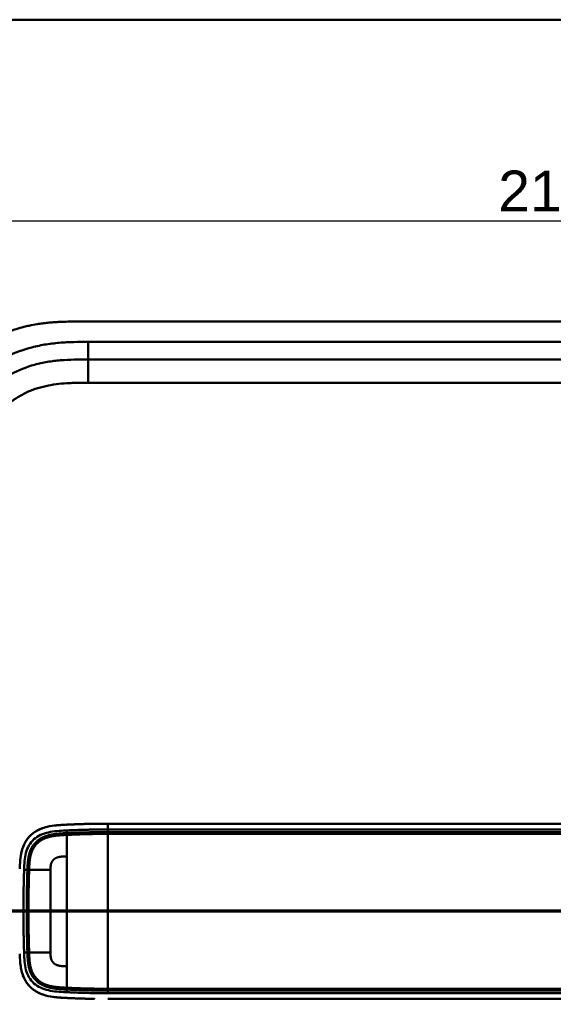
# Model space of a CAD drawing. Header units: millimetres. Extents: x 20 to 833, y 20 to 574.
# Tile 9 of 12: x 116 to 207, y 405 to 574. Entities that reach past the tile are written whole.
import ezdxf

# ---------------------------------------------------------------- set-up
doc = ezdxf.new("R2010")
doc.units = ezdxf.units.MM
doc.header["$LTSCALE"] = 2
for name, color, linetype, lineweight in [('Bemaßungen(DIN)', 7, 'Continuous', 25), ('Schnittansichtslinien(DIN)', 7, 'Continuous', 70), ('Sichtbare Kanten(DIN)', 7, 'Continuous', 50), ('Sichtbare tangentiale Kanten(DIN)', 7, 'Continuous', 50), ('Skizziergeometrie(DIN)', 7, 'Continuous', 50)]:
    doc.layers.add(name, color=color, linetype=linetype, lineweight=lineweight)
doc.styles.add('STANDARD-DIN~0', font='arial.ttf')
doc.dimstyles.new('CAD-LAN', dxfattribs={"dimscale": 2, "dimtxt": 3.5, "dimasz": 2.5, "dimexe": 3.175, "dimexo": 0, "dimgap": 0.8, "dimtad": 1, "dimrnd": 1e-08, "dimtxsty": 'STANDARD-DIN~0', "dimcen": 0.09, "dimdle": 10, "dimclrd": 250, "dimclre": 250, "dimclrt": 250, "dimadec": 0, "dimazin": 2, "dimtfac": 1, "dimtmove": 0, "dimatfit": 3, "dimfxl": 1, "dimtolj": 1, "dimtzin": 0, "dimlwd": 25, "dimlwe": 25, "dimarcsym": 0})

# ---------------------------------------------------------------- blocks, each defined once
blk = doc.blocks.new('Ränder Standardrahmen')
at = {"layer": 'Skizziergeometrie(DIN)', "flags": 128}
blk.add_lwpolyline([(10, 10), (10, 287), (410, 287), (410, 10), (10, 10)], dxfattribs=at)
blk = doc.blocks.new('*D21')
at = {"layer": 'Bemaßungen(DIN)', "color": 250, "linetype": 'Continuous', "lineweight": 25, "true_color": 0x3f3f3f, "transparency": 16777216}
for p, q in [((98.73, 495.53), (98.73, 545.88)), ((312.73, 495.53), (312.73, 545.88)), ((103.73, 539.53), (307.73, 539.53))]:
    blk.add_line(p, q, dxfattribs=at)
at = {"layer": 'Bemaßungen(DIN)', "color": 250, "linetype": 'Continuous', "true_color": 0x3f3f3f, "transparency": 16777216}
for points in [[(103.73, 540.36), (103.73, 538.7), (98.73, 539.53)], [(307.73, 540.36), (307.73, 538.7), (312.73, 539.53)]]:
    blk.add_solid(points, dxfattribs=at)
at = {"layer": 'Defpoints', "color": 0, "linetype": 'Continuous', "transparency": 16777216}
for p in [(312.73, 539.53), (98.73, 495.53), (312.73, 495.53)]:
    blk.add_point(p, dxfattribs=at)
at = {"layer": 'Bemaßungen(DIN)', "color": 250, "linetype": 'Continuous', "lineweight": 25, "true_color": 0x3f3f3f, "transparency": 16777216, "insert": (197.95, 548.16), "char_height": 7, "attachment_point": 1, "style": 'STANDARD-DIN~0'}
blk.add_mtext('\\A1;214', dxfattribs=at)
blk = doc.blocks.new('2DTransSchnitt0')
at = {"layer": 'Schnittansichtslinien(DIN)', "linetype": 'Continuous'}
blk.add_line((169.212, 210.656), (32.767, 210.656), dxfattribs=at)

msp = doc.modelspace()

# ---------------------------------------------------------------- linework, layer by layer
at = {"layer": 'Sichtbare Kanten(DIN)'}
for p, q in [((285.691, 522.315), (126.768, 522.315)), ((272.691, 515.815), (127.768, 515.815)), ((257.944, 436.311), (131.093, 436.311)), ((117.256, 424.315), (117.256, 424.315)), ((121.306, 424.315), (121.307, 424.315)), ((117.256, 418.315), (117.256, 418.315)), ((121.307, 418.315), (121.306, 418.315)), ((131.093, 406.311), (257.944, 406.311))]:
    msp.add_line(p, q, dxfattribs=at)
for centre, radius, start, end in [((131.23, 421.315), 13.8, 106.81616, 106.8165), ((131.23, 421.315), 13.8, 79.06815, 79.07275), ((131.23, 421.315), 14, 75.42748, 75.43284), ((131.229, 421.315), 11.7, 148.01351, 148.01403), ((131.23, 421.315), 11.6, 148.81305, 148.81381), ((131.23, 421.315), 11.5, 149.64582, 149.64689), ((131.23, 421.315), 11.5, 210.35256, 210.35418), ((131.23, 421.315), 11.6, 211.18578, 211.18695), ((131.23, 421.315), 11.7, 211.98569, 211.98649), ((131.23, 421.315), 13.8, 253.28693, 253.28729), ((131.23, 421.315), 13.8, 280.78374, 280.78832), ((131.23, 421.315), 14, 284.46083, 284.46616)]:
    msp.add_arc(centre, radius, start, end, dxfattribs=at)
for points, degree, knots in [([(126.768, 522.315), (126.171, 522.315), (125.12, 522.314), (123.909, 522.289), (122.996, 522.254), (122.386, 522.221), (121.623, 522.167), (121.013, 522.112), (120.249, 522.029), (119.639, 521.949), (118.724, 521.808), (117.813, 521.638), (116.606, 521.36), (115.71, 521.112), (114.822, 520.831), (114.235, 520.628), (113.364, 520.297), (112.505, 519.934), (111.244, 519.329), (110.154, 518.726), (108.84, 517.893), (107.828, 517.165), (106.621, 516.181), (105.703, 515.337), (104.623, 514.213), (103.815, 513.262), (102.88, 512.013), (102.196, 510.967), (101.502, 509.745), (101.084, 508.906), (100.702, 508.051), (100.465, 507.474), (100.192, 506.743), (99.992, 506.151), (99.765, 505.406), (99.603, 504.805), (99.385, 503.898), (99.202, 502.984), (99.014, 501.759), (98.913, 500.84), (98.837, 499.921), (98.799, 499.309), (98.765, 498.546), (98.748, 497.938), (98.735, 497.181), (98.73, 496.428), (98.73, 495.829), (98.73, 495.53)], 3, [0.00000945, 0.00000945, 0.00000945, 0.00000945, 0.04167564, 0.07292528, 0.08334182, 0.10417491, 0.11459146, 0.13542455, 0.1458411, 0.16667419, 0.17709074, 0.20834038, 0.22917347, 0.26042311, 0.27083965, 0.29167275, 0.30208929, 0.33333893, 0.35417202, 0.39583821, 0.4166713, 0.45833749, 0.47917058, 0.52083676, 0.54166985, 0.58333604, 0.60416913, 0.64583532, 0.66666841, 0.69791805, 0.70833459, 0.72916769, 0.73958423, 0.76041733, 0.77083387, 0.79166696, 0.80208351, 0.83333315, 0.85416624, 0.88541588, 0.89583243, 0.91666552, 0.92708206, 0.94791516, 0.9583317, 0.9791648, 0.99999789, 0.99999789, 0.99999789, 0.99999789]), ([(127.768, 515.815), (126.962, 515.815), (125.366, 515.814), (123.029, 515.706), (120.764, 515.43), (117.846, 514.792), (114.412, 513.43), (110.828, 510.887), (107.998, 507.545), (106.439, 504.266), (105.691, 501.438), (105.362, 499.22), (105.231, 496.914), (105.23, 495.33), (105.23, 494.53)], 3, [18.3883596, 18.3883596, 18.3883596, 18.3883596, 18.6318617, 18.875363, 19.1188643, 19.3623656, 19.8493681, 20.3363707, 20.8233732, 21.3103757, 21.553877, 21.7973783, 22.0408796, 22.2843823, 22.2843823, 22.2843823, 22.2843823]), ([(123.146, 436.102), (122.064, 436.034), (120.977, 435.911), (119.302, 435.32), (118.693, 434.996), (117.639, 434.12), (117.223, 433.602), (116.533, 432.306), (116.335, 431.571), (116.131, 430.341), (116.086, 429.799), (116.058, 429.254)], 3, [-1.1255121, -1.1255121, -1.1255121, -1.1255121, -0.8348812, -0.8348812, -0.6468758, -0.6468758, -0.4644401, -0.4644401, -0.2506566, -0.2506566, -0.0864851, -0.0864851, -0.0864851, -0.0864851]), ([(122.305, 436.035), (122.305, 436.035), (122.305, 436.035), (122.307, 436.035), (122.308, 436.035), (122.312, 436.035), (122.314, 436.036), (122.33, 436.037), (122.344, 436.039), (122.648, 436.068), (122.941, 436.09), (124.802, 436.201), (126.375, 436.254), (128.996, 436.308), (130.045, 436.312), (131.093, 436.312)], 3, [0, 0, 0, 0, 0.00009264, 0.00009264, 0.00046302, 0.00046302, 0.00120364, 0.00120364, 0.00534923, 0.00534923, 0.09385067, 0.09385067, 0.56580638, 0.56580638, 0.8802723, 0.8802723, 0.8802723, 0.8802723]), ([(127.389, 436.273), (127.261, 436.27), (126.954, 436.262), (126.466, 436.247), (125.792, 436.223), (125.091, 436.197), (124.539, 436.171), (124.173, 436.155), (123.983, 436.146), (123.964, 436.145)], 5, [0.37850292, 0.37850292, 0.37850292, 0.37850292, 0.37850292, 0.37850292, 0.44282401, 0.53138881, 0.61995362, 0.70851842, 0.71828181, 0.71828181, 0.71828181, 0.71828181, 0.71828181, 0.71828181]), ([(116.543, 432.17), (116.543, 432.17), (116.543, 432.171), (116.543, 432.171), (116.543, 432.171), (116.543, 432.171), (116.543, 432.171), (116.544, 432.172), (116.544, 432.173), (116.545, 432.176), (116.546, 432.178), (116.548, 432.186), (116.551, 432.192), (116.559, 432.216), (116.566, 432.235), (116.593, 432.308), (116.614, 432.363), (116.656, 432.471), (116.678, 432.524), (116.712, 432.603), (116.724, 432.63), (116.742, 432.669), (116.748, 432.682), (116.757, 432.702), (116.76, 432.708), (116.764, 432.718), (116.766, 432.722), (116.768, 432.727), (116.769, 432.728), (116.77, 432.731), (116.77, 432.732), (116.771, 432.733), (116.771, 432.733), (116.771, 432.734), (116.771, 432.734), (116.771, 432.734), (116.772, 432.734), (116.772, 432.735), (116.772, 432.735), (116.772, 432.735), (116.772, 432.735), (116.772, 432.735)], 3, [0, 0, 0, 0, 0.000029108, 0.000029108, 0.000069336, 0.000069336, 0.000142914, 0.000142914, 0.000363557, 0.000363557, 0.001025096, 0.001025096, 0.003009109, 0.003009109, 0.008960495, 0.008960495, 0.026815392, 0.026815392, 0.044302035, 0.044302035, 0.053052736, 0.053052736, 0.057429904, 0.057429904, 0.059619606, 0.059619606, 0.060715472, 0.060715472, 0.061264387, 0.061264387, 0.061539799, 0.061539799, 0.061678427, 0.061678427, 0.061748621, 0.061748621, 0.061784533, 0.061784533, 0.061803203, 0.061803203, 0.061823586, 0.061823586, 0.061823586, 0.061823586]), ([(123.134, 406.522), (121.939, 406.597), (120.728, 406.742), (118.99, 407.462), (118.417, 407.815), (117.434, 408.739), (117.055, 409.277), (116.476, 410.52), (116.301, 411.196), (116.172, 412.05), (116.152, 412.208), (116.135, 412.366)], 3, [0.0824985, 0.0824985, 0.0824985, 0.0824985, 0.4375462, 0.4375462, 0.6395491, 0.6395491, 0.838061, 0.838061, 1.045951, 1.045951, 1.0928074, 1.0928074, 1.0928074, 1.0928074]), ([(116.768, 409.896), (116.768, 409.896), (116.768, 409.896), (116.768, 409.896), (116.768, 409.896), (116.768, 409.897), (116.768, 409.897), (116.767, 409.899), (116.766, 409.9), (116.764, 409.904), (116.763, 409.907), (116.757, 409.92), (116.752, 409.93), (116.735, 409.969), (116.722, 409.998), (116.671, 410.116), (116.635, 410.204), (116.588, 410.328), (116.576, 410.361), (116.559, 410.408), (116.554, 410.42), (116.548, 410.438), (116.547, 410.443), (116.544, 410.45), (116.543, 410.453), (116.542, 410.456), (116.541, 410.458), (116.541, 410.459), (116.541, 410.46), (116.54, 410.461), (116.54, 410.461), (116.54, 410.462), (116.54, 410.462), (116.54, 410.462), (116.54, 410.462), (116.54, 410.462), (116.54, 410.462), (116.54, 410.462), (116.54, 410.462), (116.54, 410.462)], 3, [0, 0, 0, 0, 0.000053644, 0.000053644, 0.000093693, 0.000093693, 0.000213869, 0.000213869, 0.000574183, 0.000574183, 0.001654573, 0.001654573, 0.00489501, 0.00489501, 0.014615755, 0.014615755, 0.043784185, 0.043784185, 0.054719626, 0.054719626, 0.058820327, 0.058820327, 0.060417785, 0.060417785, 0.061217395, 0.061217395, 0.061618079, 0.061618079, 0.061819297, 0.061819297, 0.061920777, 0.061920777, 0.06197238, 0.06197238, 0.061999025, 0.061999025, 0.062013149, 0.062013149, 0.062029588, 0.062029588, 0.062029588, 0.062029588]), ([(122.263, 406.592), (122.32, 406.587), (122.377, 406.581), (122.434, 406.576), (122.712, 406.55), (122.99, 406.53), (123.269, 406.514)], 3, [1.11173243, 1.11173243, 1.11173243, 1.11173243, 1.12964673, 1.12964673, 1.12964673, 1.21762011, 1.21762011, 1.21762011, 1.21762011]), ([(123.27, 406.514), (123.27, 406.514), (123.269, 406.514), (123.269, 406.514), (123.269, 406.514), (123.269, 406.514), (123.268, 406.514), (123.267, 406.514), (123.265, 406.514), (123.261, 406.514), (123.258, 406.515), (123.244, 406.515), (123.234, 406.516), (123.193, 406.518), (123.162, 406.52), (123.04, 406.528), (122.948, 406.534), (122.718, 406.551), (122.581, 406.562), (122.393, 406.58), (122.341, 406.585), (122.286, 406.59), (122.281, 406.591), (122.272, 406.592), (122.269, 406.592), (122.265, 406.592), (122.265, 406.592), (122.264, 406.592), (122.264, 406.592), (122.264, 406.592), (122.264, 406.592), (122.264, 406.592), (122.264, 406.592), (122.263, 406.592), (122.263, 406.592), (122.263, 406.592)], 3, [0, 0, 0, 0, 0.00003166, 0.00003166, 0.00007175, 0.00007175, 0.00018596, 0.00018596, 0.00052834, 0.00052834, 0.00155512, 0.00155512, 0.00463506, 0.00463506, 0.01387455, 0.01387455, 0.04159373, 0.04159373, 0.08317483, 0.08317483, 0.09876657, 0.09876657, 0.10022825, 0.10022825, 0.1013247, 0.1013247, 0.10142449, 0.10142449, 0.10147482, 0.10147482, 0.10150042, 0.10150042, 0.10151366, 0.10151366, 0.10152856, 0.10152856, 0.10152856, 0.10152856]), ([(123.964, 406.478), (123.964, 406.478), (123.982, 406.477), (124.173, 406.468), (124.539, 406.452), (125.094, 406.426), (125.848, 406.398), (126.654, 406.369), (127.329, 406.351), (127.82, 406.339), (128.136, 406.333), (128.277, 406.331), (128.331, 406.33)], 5, [0, 0, 0, 0, 0, 0, 0.00002286, 0.00969157, 0.09825636, 0.18682115, 0.27538594, 0.36395073, 0.40823312, 0.43566831, 0.43566831, 0.43566831, 0.43566831, 0.43566831, 0.43566831]), ([(128.862, 406.322), (128.862, 406.322), (128.861, 406.322), (128.861, 406.322), (128.861, 406.322), (128.861, 406.322), (128.861, 406.322), (128.86, 406.322), (128.86, 406.322), (128.854, 406.322), (128.849, 406.322), (128.837, 406.322), (128.83, 406.322), (128.805, 406.322), (128.787, 406.323), (128.672, 406.324), (128.574, 406.326), (128.445, 406.328), (128.412, 406.328), (128.369, 406.329), (128.358, 406.329), (128.344, 406.329), (128.34, 406.329), (128.336, 406.33), (128.334, 406.33), (128.333, 406.33), (128.332, 406.33), (128.332, 406.33), (128.332, 406.33), (128.331, 406.33), (128.331, 406.33), (128.331, 406.33)], 3, [0, 0, 0, 0, 0.000010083, 0.000010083, 0.000030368, 0.000030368, 0.000084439, 0.000084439, 0.00022861, 0.00022861, 0.001766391, 0.001766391, 0.003816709, 0.003816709, 0.009284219, 0.009284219, 0.038444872, 0.038444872, 0.048164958, 0.048164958, 0.051405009, 0.051405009, 0.052485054, 0.052485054, 0.052845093, 0.052845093, 0.052965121, 0.052965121, 0.053005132, 0.053005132, 0.053043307, 0.053043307, 0.053043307, 0.053043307])]:
    msp.add_open_spline(points, degree=degree, knots=knots, dxfattribs=at)
for points in [[(116.772, 432.735), (116.687, 432.551), (116.61, 432.362), (116.543, 432.17)], [(116.54, 410.462), (116.607, 410.27), (116.683, 410.081), (116.769, 409.896)]]:
    msp.add_open_spline(points, degree=3, dxfattribs=at)
at = {"layer": 'Sichtbare tangentiale Kanten(DIN)'}
for p, q in [((127.768, 518.815), (272.691, 518.815)), ((127.768, 515.815), (127.768, 518.815)), ((127.768, 511.815), (127.768, 515.815)), ((272.692, 511.815), (127.768, 511.815)), ((124.076, 434.699), (124.041, 435.158)), ((131.093, 435.322), (131.093, 434.864)), ((117.352, 428.391), (116.784, 428.391)), ((117.352, 414.232), (116.784, 414.232)), ((124.076, 407.924), (124.041, 407.465)), ((131.093, 407.759), (131.093, 407.302))]:
    msp.add_line(p, q, dxfattribs=at)
for centre, major_axis, start_param, end_param in [((124.088, 410.887), (0, 24.076), 0.2581277, 0.6390408), ((124.088, 431.68), (0, -24.021), 5.6792479, 6.0669001)]:
    msp.add_ellipse(centre, major_axis=major_axis, ratio=0.00001, start_param=start_param, end_param=end_param, dxfattribs=at)
for points, degree, knots in [([(102.23, 494.53), (102.23, 495.33), (102.231, 496.977), (102.371, 499.511), (102.745, 502.034), (103.612, 505.324), (105.45, 509.193), (108.783, 513.125), (112.974, 516.096), (116.953, 517.671), (120.27, 518.393), (122.792, 518.7), (125.315, 518.814), (126.962, 518.815), (127.768, 518.815)], 3, [18.388359, 18.388359, 18.388359, 18.388359, 18.6318621, 18.8753634, 19.1188646, 19.3623659, 19.8493685, 20.336371, 20.8233735, 21.3103761, 21.5538774, 21.7973786, 22.0408799, 22.2843826, 22.2843826, 22.2843826, 22.2843826]), ([(127.768, 511.815), (127.604, 511.815), (127.441, 511.815), (127.277, 511.815), (126.834, 511.815), (126.392, 511.813), (125.949, 511.806), (125.797, 511.804), (125.644, 511.801), (125.492, 511.798), (125.416, 511.796), (125.34, 511.794), (125.264, 511.792), (125.187, 511.79), (125.111, 511.788), (125.032, 511.785), (124.722, 511.775), (124.427, 511.762), (124.122, 511.744), (124.115, 511.744), (124.107, 511.744), (124.1, 511.743), (123.482, 511.707), (122.894, 511.655), (122.301, 511.58), (122.292, 511.578), (122.283, 511.577), (122.274, 511.576), (121.673, 511.499), (121.081, 511.398), (120.492, 511.266), (120.486, 511.265), (120.481, 511.264), (120.476, 511.263), (119.876, 511.128), (119.28, 510.963), (118.7, 510.764), (118.697, 510.763), (118.694, 510.762), (118.69, 510.761), (118.104, 510.559), (117.523, 510.321), (116.964, 510.048), (116.405, 509.776), (115.86, 509.465), (115.34, 509.121), (114.82, 508.776), (114.322, 508.396), (113.855, 507.984), (113.385, 507.569), (112.94, 507.118), (112.534, 506.641), (112.13, 506.167), (111.757, 505.658), (111.426, 505.13), (111.096, 504.606), (110.803, 504.052), (110.554, 503.487), (110.307, 502.928), (110.097, 502.345), (109.928, 501.757), (109.927, 501.752), (109.925, 501.748), (109.924, 501.744), (109.758, 501.166), (109.629, 500.579), (109.531, 499.985), (109.53, 499.976), (109.528, 499.967), (109.527, 499.959), (109.43, 499.369), (109.364, 498.78), (109.319, 498.164), (109.318, 498.156), (109.318, 498.149), (109.317, 498.141), (109.295, 497.836), (109.279, 497.542), (109.267, 497.241), (109.254, 496.931), (109.246, 496.622), (109.24, 496.314), (109.229, 495.718), (109.23, 495.123), (109.23, 494.53)], 3, [0, 0, 0, 0, 0.0490671, 0.0490671, 0.0490671, 0.1818725, 0.1818725, 0.1818725, 0.2275822, 0.2275822, 0.2275822, 0.2504376, 0.2504376, 0.2504376, 0.2732931, 0.2732931, 0.2732931, 0.3625526, 0.3625526, 0.3625526, 0.3647147, 0.3647147, 0.3647147, 0.5447737, 0.5447737, 0.5447737, 0.5475879, 0.5475879, 0.5475879, 0.7297386, 0.7297386, 0.7297386, 0.7313885, 0.7313885, 0.7313885, 0.9165146, 0.9165146, 0.9165146, 0.9175992, 0.9175992, 0.9175992, 1.1050076, 1.1050076, 1.1050076, 1.2924792, 1.2924792, 1.2924792, 1.4799717, 1.4799717, 1.4799717, 1.6686885, 1.6686885, 1.6686885, 1.8566662, 1.8566662, 1.8566662, 2.0435313, 2.0435313, 2.0435313, 2.2286199, 2.2286199, 2.2286199, 2.2299464, 2.2299464, 2.2299464, 2.4117448, 2.4117448, 2.4117448, 2.4144628, 2.4144628, 2.4144628, 2.594816, 2.594816, 2.594816, 2.5970115, 2.5970115, 2.5970115, 2.6862568, 2.6862568, 2.6862568, 2.7781066, 2.7781066, 2.7781066, 2.9561096, 2.9561096, 2.9561096, 2.9561096]), ([(122.305, 436.035), (121.839, 435.988), (121.373, 435.922), (120.91, 435.82), (120.403, 435.708), (119.9, 435.552), (119.419, 435.333), (118.939, 435.115), (118.481, 434.832), (118.073, 434.477), (117.664, 434.122), (117.307, 433.693), (117.024, 433.215), (116.932, 433.059), (116.848, 432.899), (116.772, 432.735)], 3, [0.89201073, 0.89201073, 0.89201073, 0.89201073, 1.03883948, 1.03883948, 1.03883948, 1.19916586, 1.19916586, 1.19916586, 1.35949224, 1.35949224, 1.35949224, 1.51981862, 1.51981862, 1.51981862, 1.57193431, 1.57193431, 1.57193431, 1.57193431]), ([(116.784, 428.391), (116.802, 428.91), (116.822, 429.418), (116.868, 429.907), (116.914, 430.398), (116.986, 430.873), (117.106, 431.326), (117.226, 431.78), (117.394, 432.211), (117.62, 432.603), (117.847, 432.995), (118.131, 433.346), (118.466, 433.644), (118.8, 433.943), (119.185, 434.189), (119.605, 434.384), (120.025, 434.58), (120.48, 434.725), (120.952, 434.832), (121.424, 434.938), (121.912, 435.006), (122.411, 435.053), (122.909, 435.101), (123.419, 435.129), (123.946, 435.154), (123.977, 435.155), (124.008, 435.157), (124.039, 435.158)], 3, [0, 0, 0, 0, 0.159971, 0.159971, 0.159971, 0.3202974, 0.3202974, 0.3202974, 0.4806238, 0.4806238, 0.4806238, 0.6409502, 0.6409502, 0.6409502, 0.8012765, 0.8012765, 0.8012765, 0.9616029, 0.9616029, 0.9616029, 1.1219293, 1.1219293, 1.1219293, 1.2822557, 1.2822557, 1.2822557, 1.2916213, 1.2916213, 1.2916213, 1.2916213]), ([(124.04, 435.158), (124.04, 435.158), (124.216, 435.166), (124.572, 435.182), (125.115, 435.207), (125.853, 435.235), (126.763, 435.267), (127.651, 435.291), (128.524, 435.308), (129.399, 435.318), (130.087, 435.321), (130.574, 435.322), (130.91, 435.322), (131.093, 435.322)], 5, [0.00008405, 0.00008405, 0.00008405, 0.00008405, 0.00008405, 0.00008405, 0.00030268, 0.08886749, 0.17743229, 0.26599709, 0.35456189, 0.4431267, 0.5316915, 0.6202563, 0.7088211, 0.7088211, 0.7088211, 0.7088211, 0.7088211, 0.7088211]), ([(131.093, 435.322), (136.387, 435.321), (141.662, 435.321), (146.947, 435.321), (166.296, 435.321), (185.644, 435.321), (205.01, 435.321), (218.014, 435.321), (230.98, 435.321), (243.99, 435.321), (248.639, 435.321), (253.299, 435.321), (257.944, 435.321)], 3, [0, 0, 0, 0, 1.5856418, 1.5856418, 1.5856418, 7.3915416, 7.3915416, 7.3915416, 11.2904322, 11.2904322, 11.2904322, 12.683632, 12.683632, 12.683632, 12.683632]), ([(124.076, 434.699), (124.075, 434.699), (123.805, 434.686), (123.267, 434.658), (122.47, 434.607), (121.415, 434.484), (120.098, 434.122), (118.926, 433.429), (118.05, 432.366), (117.571, 431.065), (117.422, 429.998), (117.38, 429.191), (117.36, 428.658), (117.352, 428.391)], 5, [0, 0, 0, 0, 0, 0, 0.0004489, 0.1333037, 0.2661584, 0.3990131, 0.5318678, 0.6647225, 0.7975772, 0.9304319, 1.0644705, 1.0644705, 1.0644705, 1.0644705, 1.0644705, 1.0644705]), ([(117.646, 428.391), (117.655, 428.655), (117.675, 429.182), (117.716, 429.969), (117.861, 430.994), (118.314, 432.211), (119.125, 433.192), (120.216, 433.842), (121.474, 434.191), (122.501, 434.312), (123.287, 434.362), (123.82, 434.39), (124.088, 434.403)], 5, [18.8826218, 18.8826218, 18.8826218, 18.8826218, 18.8826218, 18.8826218, 19.0154411, 19.1482958, 19.2811505, 19.4140052, 19.5468599, 19.6797147, 19.8125694, 19.9453572, 19.9453572, 19.9453572, 19.9453572, 19.9453572, 19.9453572]), ([(131.093, 434.864), (130.925, 434.864), (130.583, 434.864), (130.069, 434.864), (129.382, 434.863), (128.521, 434.849), (127.649, 434.835), (126.767, 434.808), (125.872, 434.779), (125.149, 434.748), (124.61, 434.724), (124.253, 434.708), (124.076, 434.699)], 5, [0, 0, 0, 0, 0, 0, 0.08482586, 0.17256087, 0.26029588, 0.3480309, 0.43576591, 0.52350093, 0.61123594, 0.69852104, 0.69852104, 0.69852104, 0.69852104, 0.69852104, 0.69852104]), ([(124.088, 434.403), (124.088, 434.403), (124.266, 434.411), (124.622, 434.428), (125.162, 434.451), (125.883, 434.482), (126.778, 434.511), (127.656, 434.539), (128.527, 434.552), (129.38, 434.566), (130.063, 434.567), (130.574, 434.567), (130.912, 434.567), (131.076, 434.567)], 5, [19.94535764, 19.94535764, 19.94535764, 19.94535764, 19.94535764, 19.94535764, 19.94542406, 20.03315907, 20.12089408, 20.2086291, 20.29636411, 20.38409913, 20.47183414, 20.55956915, 20.64266413, 20.64266413, 20.64266413, 20.64266413, 20.64266413, 20.64266413]), ([(131.084, 434.567), (131.092, 434.567), (134.237, 434.568), (140.573, 434.567), (150.127, 434.568), (162.806, 434.567), (178.656, 434.568), (194.523, 434.568), (210.376, 434.568), (224.643, 434.568), (237.332, 434.568), (246.846, 434.568), (253.187, 434.568), (256.358, 434.568), (257.944, 434.568)], 5, [20.6435054, 20.6435054, 20.6435054, 20.6435054, 20.6435054, 20.6435054, 20.6473042, 22.2329473, 23.8185904, 25.4042335, 26.9898766, 28.5755197, 30.1611628, 31.7468058, 32.5396274, 33.3326459, 33.3326459, 33.3326459, 33.3326459, 33.3326459, 33.3326459]), ([(257.943, 434.864), (257.943, 434.864), (256.357, 434.864), (253.186, 434.864), (246.846, 434.864), (237.332, 434.864), (224.642, 434.864), (210.376, 434.864), (194.522, 434.864), (178.656, 434.864), (162.8, 434.864), (150.124, 434.865), (140.57, 434.864), (134.237, 434.865), (131.093, 434.864)], 5, [0, 0, 0, 0, 0, 0, 0.0001149, 0.7929364, 1.585758, 3.1714011, 4.7570442, 6.3426873, 7.9283304, 9.5139735, 11.0996166, 12.6881676, 12.6881676, 12.6881676, 12.6881676, 12.6881676, 12.6881676]), ([(116.543, 432.17), (116.486, 432.008), (116.436, 431.843), (116.391, 431.677), (116.248, 431.144), (116.167, 430.602), (116.115, 430.064), (116.068, 429.564), (116.047, 429.068), (116.03, 428.576)], 3, [1.63041697, 1.63041697, 1.63041697, 1.63041697, 1.680145, 1.680145, 1.680145, 1.84047137, 1.84047137, 1.84047137, 1.98948416, 1.98948416, 1.98948416, 1.98948416]), ([(116.784, 414.232), (116.784, 414.257), (116.783, 414.284), (116.782, 414.31), (116.773, 414.597), (116.764, 414.886), (116.755, 415.176), (116.746, 415.466), (116.738, 415.758), (116.731, 416.05), (116.717, 416.635), (116.705, 417.222), (116.695, 417.809), (116.649, 420.57), (116.658, 423.3), (116.719, 426.058), (116.723, 426.229), (116.727, 426.401), (116.731, 426.573), (116.738, 426.865), (116.746, 427.157), (116.755, 427.447), (116.764, 427.737), (116.773, 428.026), (116.782, 428.313), (116.783, 428.339), (116.784, 428.365), (116.784, 428.391)], 3, [0, 0, 0, 0, 0.0080362, 0.0080362, 0.0080362, 0.096166, 0.096166, 0.096166, 0.1842959, 0.1842959, 0.1842959, 0.3605556, 0.3605556, 0.3605556, 1.1901476, 1.1901476, 1.1901476, 1.2418542, 1.2418542, 1.2418542, 1.3299841, 1.3299841, 1.3299841, 1.418114, 1.418114, 1.418114, 1.4261482, 1.4261482, 1.4261482, 1.4261482]), ([(117.352, 428.391), (117.352, 428.391), (117.34, 428.038), (117.32, 427.334), (117.287, 426.266), (117.262, 424.854), (117.236, 423.081), (117.232, 421.312), (117.236, 419.542), (117.262, 417.769), (117.287, 416.357), (117.32, 415.289), (117.34, 414.585), (117.352, 414.232)], 5, [0.0000012, 0.0000012, 0.0000012, 0.0000012, 0.0000012, 0.0000012, 0.0000376, 0.1769417, 0.3538457, 0.5307497, 0.7076537, 0.8845577, 1.0614618, 1.2383658, 1.415305, 1.415305, 1.415305, 1.415305, 1.415305, 1.415305]), ([(117.646, 414.232), (117.646, 414.232), (117.646, 414.234), (117.635, 414.588), (117.615, 415.296), (117.581, 416.362), (117.557, 417.775), (117.531, 419.545), (117.527, 421.312), (117.531, 423.078), (117.557, 424.85), (117.581, 426.263), (117.615, 427.33), (117.635, 428.037), (117.646, 428.391)], 5, [17.4648757, 17.4648757, 17.4648757, 17.4648757, 17.4648757, 17.4648757, 17.4649058, 17.4661327, 17.6430367, 17.8199407, 17.9968447, 18.1737487, 18.3506528, 18.5275568, 18.7044608, 18.8826218, 18.8826218, 18.8826218, 18.8826218, 18.8826218, 18.8826218]), ([(116.03, 414.049), (116.047, 413.556), (116.068, 413.059), (116.115, 412.559), (116.167, 412.021), (116.248, 411.479), (116.391, 410.946), (116.435, 410.783), (116.484, 410.622), (116.54, 410.462)], 3, [0.01848073, 0.01848073, 0.01848073, 0.01848073, 0.1676881, 0.1676881, 0.1676881, 0.32801454, 0.32801454, 0.32801454, 0.37673844, 0.37673844, 0.37673844, 0.37673844]), ([(124.041, 407.465), (124.009, 407.466), (123.977, 407.468), (123.946, 407.469), (123.418, 407.495), (122.91, 407.522), (122.411, 407.569), (121.913, 407.617), (121.424, 407.685), (120.952, 407.791), (120.479, 407.898), (120.024, 408.043), (119.605, 408.239), (119.185, 408.434), (118.8, 408.68), (118.466, 408.979), (118.131, 409.277), (117.847, 409.628), (117.62, 410.02), (117.394, 410.412), (117.226, 410.843), (117.106, 411.297), (116.986, 411.75), (116.914, 412.225), (116.868, 412.716), (116.822, 413.205), (116.802, 413.713), (116.784, 414.232)], 3, [36.6222122, 36.6222122, 36.6222122, 36.6222122, 36.6318135, 36.6318135, 36.6318135, 36.79214, 36.79214, 36.79214, 36.9524664, 36.9524664, 36.9524664, 37.1127929, 37.1127929, 37.1127929, 37.2731193, 37.2731193, 37.2731193, 37.4334457, 37.4334457, 37.4334457, 37.5937722, 37.5937722, 37.5937722, 37.7540986, 37.7540986, 37.7540986, 37.9140671, 37.9140671, 37.9140671, 37.9140671]), ([(117.352, 414.232), (117.352, 414.229), (117.361, 413.962), (117.38, 413.429), (117.422, 412.622), (117.572, 411.554), (118.051, 410.255), (118.928, 409.192), (120.101, 408.5), (121.419, 408.138), (122.474, 408.016), (123.27, 407.965), (123.807, 407.937), (124.076, 407.924)], 5, [18.8815067, 18.8815067, 18.8815067, 18.8815067, 18.8815067, 18.8815067, 18.8826968, 19.0156183, 19.1485397, 19.2814612, 19.4143827, 19.5473042, 19.6802257, 19.8131472, 19.9459825, 19.9459825, 19.9459825, 19.9459825, 19.9459825, 19.9459825]), ([(124.088, 408.22), (123.821, 408.233), (123.288, 408.261), (122.504, 408.311), (121.477, 408.432), (120.219, 408.78), (119.127, 409.43), (118.315, 410.41), (117.862, 411.627), (117.717, 412.653), (117.675, 413.441), (117.655, 413.968), (117.646, 414.232)], 5, [0, 0, 0, 0, 0, 0, 0.1323154, 0.2652369, 0.3981584, 0.5310799, 0.6640014, 0.7969228, 0.9298443, 1.0627357, 1.0627357, 1.0627357, 1.0627357, 1.0627357, 1.0627357]), ([(116.769, 409.896), (116.846, 409.729), (116.931, 409.566), (117.024, 409.408), (117.307, 408.93), (117.664, 408.501), (118.073, 408.146), (118.481, 407.791), (118.939, 407.509), (119.419, 407.29), (119.9, 407.071), (120.403, 406.915), (120.91, 406.803), (121.36, 406.704), (121.812, 406.639), (122.263, 406.592)], 3, [0.43542627, 0.43542627, 0.43542627, 0.43542627, 0.48834098, 0.48834098, 0.48834098, 0.64866741, 0.64866741, 0.64866741, 0.80899385, 0.80899385, 0.80899385, 0.96932029, 0.96932029, 0.96932029, 1.11173243, 1.11173243, 1.11173243, 1.11173243]), ([(131.093, 408.056), (130.925, 408.056), (130.584, 408.056), (130.07, 408.056), (129.384, 408.057), (128.529, 408.071), (127.659, 408.084), (126.781, 408.112), (125.886, 408.141), (125.164, 408.171), (124.624, 408.195), (124.267, 408.212), (124.088, 408.22)], 5, [15.70314896, 15.70314896, 15.70314896, 15.70314896, 15.70314896, 15.70314896, 15.78784381, 15.87551383, 15.96318385, 16.05085387, 16.13852389, 16.22619391, 16.31386394, 16.40213792, 16.40213792, 16.40213792, 16.40213792, 16.40213792, 16.40213792]), ([(257.944, 408.055), (255.301, 408.055), (252.658, 408.055), (247.373, 408.055), (244.731, 408.055), (236.803, 408.055), (231.516, 408.055), (220.944, 408.055), (215.66, 408.055), (205.091, 408.055), (199.806, 408.055), (189.233, 408.055), (183.946, 408.055), (173.374, 408.055), (168.091, 408.055), (157.525, 408.055), (152.239, 408.055), (141.646, 408.056), (136.332, 408.054), (131.093, 408.056)], 3, [3.0147053, 3.0147053, 3.0147053, 3.0147053, 3.8078678, 3.8078678, 4.6006882, 4.6006882, 6.186329, 6.186329, 7.7719698, 7.7719698, 9.3576106, 9.3576106, 10.9432514, 10.9432514, 12.5288922, 12.5288922, 14.114533, 14.114533, 15.703149, 15.703149, 15.703149, 15.703149]), ([(131.085, 407.302), (130.805, 407.302), (130.525, 407.301), (130.247, 407.302), (130.101, 407.302), (129.956, 407.303), (129.812, 407.303), (129.667, 407.304), (129.523, 407.305), (129.379, 407.307), (129.234, 407.308), (129.089, 407.309), (128.944, 407.311), (128.799, 407.312), (128.654, 407.314), (128.51, 407.317), (128.365, 407.319), (128.22, 407.322), (128.075, 407.324), (127.93, 407.327), (127.785, 407.33), (127.64, 407.334), (127.348, 407.341), (127.054, 407.349), (126.757, 407.358), (126.459, 407.367), (126.158, 407.377), (125.854, 407.388), (125.55, 407.4), (125.242, 407.412), (124.938, 407.425), (124.634, 407.438), (124.334, 407.451), (124.041, 407.465)], 3, [35.91738638, 35.91738638, 35.91738638, 35.91738638, 36.00219131, 36.00219131, 36.00219131, 36.0464737, 36.0464737, 36.0464737, 36.0907561, 36.0907561, 36.0907561, 36.13503849, 36.13503849, 36.13503849, 36.17932089, 36.17932089, 36.17932089, 36.22360328, 36.22360328, 36.22360328, 36.26788568, 36.26788568, 36.26788568, 36.35645047, 36.35645047, 36.35645047, 36.44501526, 36.44501526, 36.44501526, 36.53358005, 36.53358005, 36.53358005, 36.62221221, 36.62221221, 36.62221221, 36.62221221]), ([(124.076, 407.924), (124.077, 407.924), (124.255, 407.915), (124.612, 407.899), (125.151, 407.875), (125.876, 407.844), (126.77, 407.815), (127.652, 407.788), (128.523, 407.774), (129.38, 407.76), (130.064, 407.76), (130.575, 407.759), (130.913, 407.759), (131.078, 407.759)], 5, [19.94598273, 19.94598273, 19.94598273, 19.94598273, 19.94598273, 19.94598273, 19.94606864, 20.03373866, 20.12140868, 20.2090787, 20.29674872, 20.38441874, 20.47208877, 20.55975879, 20.64297049, 20.64297049, 20.64297049, 20.64297049, 20.64297049, 20.64297049]), ([(131.085, 407.759), (131.092, 407.759), (134.238, 407.758), (140.573, 407.759), (150.128, 407.758), (162.805, 407.759), (178.656, 407.759), (194.523, 407.759), (210.376, 407.759), (224.642, 407.759), (237.333, 407.759), (246.847, 407.759), (253.187, 407.759), (256.358, 407.759), (257.944, 407.759)], 5, [20.6437384, 20.6437384, 20.6437384, 20.6437384, 20.6437384, 20.6437384, 20.6474288, 22.2330696, 23.8187104, 25.4043512, 26.989992, 28.5756328, 30.1612736, 31.7469144, 32.5397348, 33.3329244, 33.3329244, 33.3329244, 33.3329244, 33.3329244, 33.3329244]), ([(257.944, 407.301), (247.989, 407.301), (238.004, 407.301), (228.058, 407.301), (207.628, 407.301), (187.154, 407.301), (166.716, 407.301), (160.132, 407.301), (153.542, 407.301), (146.945, 407.301), (141.639, 407.301), (136.324, 407.301), (131.093, 407.302)], 3, [23.2299829, 23.2299829, 23.2299829, 23.2299829, 26.2168354, 26.2168354, 26.2168354, 32.3515912, 32.3515912, 32.3515912, 34.3279835, 34.3279835, 34.3279835, 35.9173864, 35.9173864, 35.9173864, 35.9173864])]:
    msp.add_open_spline(points, degree=degree, knots=knots, dxfattribs=at)
for points, degree in [([(131.093, 436.312), (131.093, 436.312), (131.093, 436.312), (131.093, 436.091), (131.093, 435.725), (131.093, 435.322)], 5), ([(131.093, 434.567), (131.091, 432.419), (131.09, 425.54), (131.09, 417.084), (131.091, 410.205), (131.093, 408.056)], 5), ([(121.306, 428.391), (121.308, 429.056), (121.297, 429.632), (121.55, 430.144), (121.971, 430.513), (122.607, 430.718), (123.289, 430.71), (124.088, 430.711)], 7), ([(124.088, 430.711), (124.088, 427.637), (124.088, 423.534), (124.088, 419.089), (124.088, 414.987), (124.088, 411.912)], 5), ([(117.646, 428.391), (118.398, 428.391), (119.132, 428.391), (119.856, 428.391), (120.578, 428.391), (121.306, 428.391)], 5), ([(121.306, 414.232), (121.306, 417.061), (121.305, 419.895), (121.306, 422.728), (121.306, 425.562), (121.306, 428.391)], 5), ([(117.646, 414.232), (118.398, 414.232), (119.132, 414.232), (119.856, 414.232), (120.578, 414.232), (121.306, 414.232)], 5), ([(121.306, 414.232), (121.308, 413.567), (121.298, 412.991), (121.548, 412.48), (121.972, 412.109), (122.607, 411.906), (123.289, 411.913), (124.088, 411.912)], 7), ([(123.269, 406.514), (123.499, 406.5), (123.73, 406.489), (123.964, 406.478)], 3)]:
    msp.add_open_spline(points, degree=degree, dxfattribs=at)

# ---------------------------------------------------------------- block references
at = {"xscale": 2, "yscale": 2, "zscale": 2}
msp.add_blockref('Ränder Standardrahmen', (0, 0), dxfattribs=at)
at = {"layer": 'Schnittansichtslinien(DIN)', "xscale": 2, "yscale": 2, "zscale": 2}
msp.add_blockref('2DTransSchnitt0', (0, 0), dxfattribs=at)

# ---------------------------------------------------------------- dimensions: what is measured, and where the dimension line sits
at = {"layer": 'Bemaßungen(DIN)', "color": 250, "linetype": 'Continuous', "lineweight": 25, "true_color": 0x3f3f3f}
dim = msp.add_linear_dim(base=(312.73, 539.53), p1=(98.73, 495.53), p2=(312.73, 495.53), angle=180, dimstyle='CAD-LAN', override={"dimgap": 0.8, "dimdec": 2, "dimtol": 0, "dimlim": 0, "dimtp": 0, "dimtm": 0, "dimtdec": 2, "dimtofl": 0, "dimatfit": 1}, dxfattribs=at)
dim.commit()
dim.dimension.update_dxf_attribs({"geometry": '*D21', "text_midpoint": (205.73, 539.53), "dimtype": 160})

doc.saveas('drawing.dxf')
